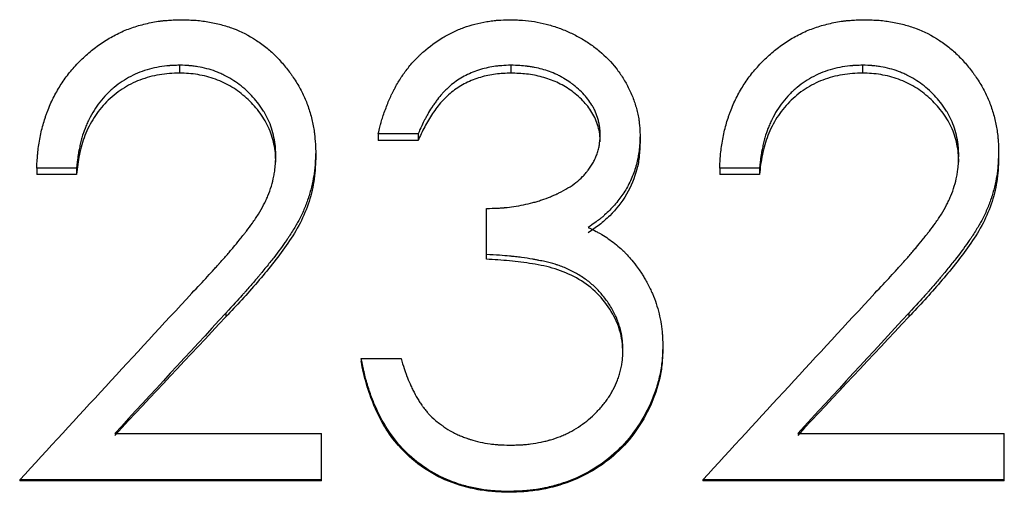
# Model space of a CAD drawing. Header units: millimetres. Extents: x -125 to 135, y -53 to 80.
# Tile 6 of 13: x -10.45 to 0.64, y 0.54 to 5.86. Entities that reach past the tile are written whole.
import ezdxf

# ---------------------------------------------------------------- set-up
doc = ezdxf.new("R2010")
doc.units = ezdxf.units.MM

msp = doc.modelspace()

# ---------------------------------------------------------------- linework, layer by layer
at = {"color": 7, "linetype": 'Continuous', "lineweight": 25}
for p, q in [((-8.649, 5.343), (-8.649, 5.254)), ((-4.916, 5.343), (-4.916, 5.254)), ((-0.957, 5.343), (-0.957, 5.254)), ((-5.962, 4.571), (-6.41, 4.571)), ((-6.41, 4.571), (-6.41, 4.495)), ((-5.962, 4.571), (-5.962, 4.495)), ((-3.462, 4.554), (-3.462, 4.478)), ((-5.962, 4.495), (-6.41, 4.495)), ((-7.115, 4.366), (-7.115, 4.293)), ((0.577, 4.366), (0.577, 4.293)), ((-9.808, 4.184), (-10.256, 4.184)), ((-10.256, 4.184), (-10.256, 4.115)), ((-9.808, 4.115), (-10.256, 4.115)), ((-9.808, 4.184), (-9.808, 4.115)), ((-2.115, 4.184), (-2.564, 4.184)), ((-2.564, 4.184), (-2.564, 4.115)), ((-2.115, 4.115), (-2.564, 4.115)), ((-2.115, 4.184), (-2.115, 4.115)), ((-5.192, 3.161), (-5.192, 3.732)), ((-8.127, 2.554), (-8.127, 2.512)), ((-0.435, 2.554), (-0.435, 2.512)), ((-3.205, 2.187), (-3.205, 2.15)), ((-6.603, 2.045), (-6.603, 2.011)), ((-6.603, 2.045), (-6.154, 2.045)), ((-9.378, 1.199), (-7.051, 1.199)), ((-7.051, 0.667), (-7.051, 1.199)), ((-1.686, 1.199), (0.641, 1.199)), ((0.641, 0.667), (0.641, 1.199)), ((-10.449, 0.678), (-10.449, 0.667)), ((-7.051, 0.678), (-10.449, 0.678)), ((-7.051, 0.667), (-10.449, 0.667)), ((0.641, 0.678), (-2.756, 0.678)), ((-2.756, 0.678), (-2.756, 0.667)), ((0.641, 0.667), (-2.756, 0.667)), ((-4.935, 0.548), (-4.935, 0.538))]:
    msp.add_line(p, q, dxfattribs=at)
for points, knots in [([(-10.256, 4.184), (-10.255, 4.221), (-10.253, 4.253), (-10.25, 4.293), (-10.249, 4.306), (-10.248, 4.323), (-10.248, 4.328), (-10.247, 4.336), (-10.247, 4.338), (-10.246, 4.343), (-10.246, 4.344), (-10.241, 4.4), (-10.234, 4.453), (-10.213, 4.566), (-10.2, 4.62), (-10.179, 4.699), (-10.171, 4.724), (-10.159, 4.762), (-10.154, 4.774), (-10.146, 4.799), (-10.142, 4.81), (-10.117, 4.875), (-10.094, 4.926), (-10.046, 5.022), (-10.019, 5.07), (-9.963, 5.158), (-9.933, 5.202), (-9.866, 5.287), (-9.83, 5.328), (-9.751, 5.41), (-9.711, 5.448), (-9.65, 5.5), (-9.63, 5.517), (-9.589, 5.548), (-9.566, 5.565), (-9.498, 5.612), (-9.452, 5.64), (-9.381, 5.679), (-9.358, 5.691), (-9.309, 5.715), (-9.284, 5.726), (-9.212, 5.756), (-9.162, 5.773), (-9.084, 5.796), (-9.058, 5.803), (-9.004, 5.816), (-8.976, 5.822), (-8.922, 5.832), (-8.895, 5.837), (-8.855, 5.842), (-8.841, 5.844), (-8.821, 5.846), (-8.815, 5.846), (-8.805, 5.847), (-8.801, 5.848), (-8.795, 5.848), (-8.79, 5.848), (-8.752, 5.851), (-8.698, 5.854), (-8.626, 5.855)], [0, 0, 0, 0, 0.03125, 0.03125, 0.046875, 0.046875, 0.054688, 0.054688, 0.058594, 0.058594, 0.0625, 0.0625, 0.125, 0.125, 0.1875, 0.1875, 0.21875, 0.21875, 0.234375, 0.234375, 0.25, 0.25, 0.3125, 0.3125, 0.375, 0.375, 0.4375, 0.4375, 0.5, 0.5, 0.5625, 0.5625, 0.59375, 0.59375, 0.625, 0.625, 0.6875, 0.6875, 0.71875, 0.71875, 0.75, 0.75, 0.8125, 0.8125, 0.84375, 0.84375, 0.875, 0.875, 0.90625, 0.90625, 0.921875, 0.921875, 0.929688, 0.929688, 0.933594, 0.933594, 0.9375, 0.9375, 1, 1, 1, 1]), ([(-8.626, 5.855), (-8.593, 5.854), (-8.564, 5.854), (-8.527, 5.852), (-8.516, 5.852), (-8.501, 5.851), (-8.496, 5.851), (-8.489, 5.85), (-8.487, 5.85), (-8.482, 5.85), (-8.481, 5.85), (-8.454, 5.848), (-8.43, 5.846), (-8.381, 5.84), (-8.357, 5.836), (-8.279, 5.823), (-8.229, 5.813), (-8.134, 5.788), (-8.089, 5.774), (-7.957, 5.724), (-7.87, 5.679), (-7.739, 5.594), (-7.699, 5.564), (-7.645, 5.521), (-7.627, 5.505), (-7.591, 5.472), (-7.572, 5.454), (-7.518, 5.398), (-7.485, 5.361), (-7.438, 5.304), (-7.423, 5.284), (-7.401, 5.255), (-7.394, 5.246), (-7.384, 5.231), (-7.381, 5.226), (-7.374, 5.216), (-7.371, 5.212), (-7.338, 5.163), (-7.312, 5.12), (-7.265, 5.033), (-7.244, 4.989), (-7.208, 4.904), (-7.192, 4.856), (-7.17, 4.781), (-7.163, 4.757), (-7.152, 4.709), (-7.147, 4.686), (-7.138, 4.638), (-7.134, 4.614), (-7.129, 4.577), (-7.127, 4.564), (-7.125, 4.546), (-7.125, 4.54), (-7.124, 4.53), (-7.123, 4.527), (-7.123, 4.521), (-7.123, 4.517), (-7.12, 4.482), (-7.117, 4.432), (-7.115, 4.366)], [0, 0, 0, 0, 0.03125, 0.03125, 0.046875, 0.046875, 0.054688, 0.054688, 0.058594, 0.058594, 0.0625, 0.0625, 0.09375, 0.09375, 0.125, 0.125, 0.1875, 0.1875, 0.25, 0.25, 0.375, 0.375, 0.4375, 0.4375, 0.46875, 0.46875, 0.5, 0.5, 0.5625, 0.5625, 0.59375, 0.59375, 0.609375, 0.609375, 0.617188, 0.617188, 0.625, 0.625, 0.6875, 0.6875, 0.75, 0.75, 0.8125, 0.8125, 0.84375, 0.84375, 0.875, 0.875, 0.90625, 0.90625, 0.921875, 0.921875, 0.929688, 0.929688, 0.933594, 0.933594, 0.9375, 0.9375, 1, 1, 1, 1]), ([(-6.41, 4.571), (-6.403, 4.6), (-6.397, 4.626), (-6.389, 4.658), (-6.386, 4.668), (-6.383, 4.682), (-6.381, 4.686), (-6.38, 4.692), (-6.379, 4.694), (-6.378, 4.698), (-6.378, 4.699), (-6.372, 4.721), (-6.365, 4.742), (-6.352, 4.784), (-6.344, 4.806), (-6.319, 4.876), (-6.301, 4.92), (-6.275, 4.981), (-6.266, 5.001), (-6.252, 5.029), (-6.247, 5.038), (-6.24, 5.052), (-6.238, 5.057), (-6.235, 5.063), (-6.233, 5.066), (-6.231, 5.07), (-6.23, 5.072), (-6.206, 5.117), (-6.183, 5.157), (-6.148, 5.212), (-6.136, 5.229), (-6.113, 5.263), (-6.099, 5.281), (-6.058, 5.334), (-6.027, 5.37), (-5.981, 5.419), (-5.966, 5.435), (-5.942, 5.458), (-5.934, 5.465), (-5.918, 5.48), (-5.911, 5.487), (-5.833, 5.555), (-5.76, 5.608), (-5.646, 5.677), (-5.607, 5.697), (-5.548, 5.726), (-5.528, 5.735), (-5.487, 5.752), (-5.466, 5.76), (-5.367, 5.796), (-5.281, 5.818), (-5.165, 5.838), (-5.142, 5.841), (-5.109, 5.845), (-5.098, 5.846), (-5.082, 5.848), (-5.076, 5.849), (-5.069, 5.849), (-5.066, 5.849), (-5.061, 5.85), (-5.057, 5.85), (-5.026, 5.853), (-4.981, 5.854), (-4.922, 5.855)], [0, 0, 0, 0, 0.03125, 0.03125, 0.046875, 0.046875, 0.054688, 0.054688, 0.058594, 0.058594, 0.0625, 0.0625, 0.09375, 0.09375, 0.125, 0.125, 0.1875, 0.1875, 0.21875, 0.21875, 0.234375, 0.234375, 0.242188, 0.242188, 0.246094, 0.246094, 0.25, 0.25, 0.3125, 0.3125, 0.34375, 0.34375, 0.375, 0.375, 0.4375, 0.4375, 0.46875, 0.46875, 0.484375, 0.484375, 0.5, 0.5, 0.625, 0.625, 0.6875, 0.6875, 0.71875, 0.71875, 0.75, 0.75, 0.875, 0.875, 0.90625, 0.90625, 0.921875, 0.921875, 0.929688, 0.929688, 0.933594, 0.933594, 0.9375, 0.9375, 1, 1, 1, 1]), ([(-4.922, 5.855), (-4.892, 5.854), (-4.865, 5.853), (-4.832, 5.852), (-4.821, 5.851), (-4.807, 5.851), (-4.803, 5.85), (-4.796, 5.85), (-4.794, 5.85), (-4.79, 5.85), (-4.789, 5.85), (-4.74, 5.846), (-4.696, 5.841), (-4.608, 5.827), (-4.564, 5.817), (-4.499, 5.8), (-4.477, 5.794), (-4.433, 5.781), (-4.411, 5.774), (-4.347, 5.751), (-4.305, 5.735), (-4.223, 5.698), (-4.183, 5.678), (-4.102, 5.633), (-4.063, 5.609), (-4.007, 5.571), (-3.989, 5.558), (-3.953, 5.531), (-3.937, 5.518), (-3.849, 5.444), (-3.786, 5.379), (-3.703, 5.273), (-3.677, 5.236), (-3.641, 5.179), (-3.63, 5.159), (-3.608, 5.12), (-3.597, 5.1), (-3.566, 5.036), (-3.548, 4.994), (-3.525, 4.93), (-3.517, 4.909), (-3.508, 4.877), (-3.505, 4.867), (-3.499, 4.845), (-3.496, 4.835), (-3.488, 4.802), (-3.483, 4.78), (-3.477, 4.746), (-3.476, 4.735), (-3.473, 4.718), (-3.473, 4.713), (-3.472, 4.704), (-3.471, 4.701), (-3.471, 4.696), (-3.47, 4.692), (-3.467, 4.66), (-3.464, 4.615), (-3.462, 4.554)], [0, 0, 0, 0, 0.03125, 0.03125, 0.046875, 0.046875, 0.054688, 0.054688, 0.058594, 0.058594, 0.0625, 0.0625, 0.125, 0.125, 0.1875, 0.1875, 0.21875, 0.21875, 0.25, 0.25, 0.3125, 0.3125, 0.375, 0.375, 0.4375, 0.4375, 0.46875, 0.46875, 0.5, 0.5, 0.625, 0.625, 0.6875, 0.6875, 0.71875, 0.71875, 0.75, 0.75, 0.8125, 0.8125, 0.84375, 0.84375, 0.859375, 0.859375, 0.875, 0.875, 0.90625, 0.90625, 0.921875, 0.921875, 0.929688, 0.929688, 0.933594, 0.933594, 0.9375, 0.9375, 1, 1, 1, 1]), ([(-2.564, 4.184), (-2.562, 4.221), (-2.561, 4.253), (-2.558, 4.293), (-2.557, 4.306), (-2.556, 4.323), (-2.555, 4.328), (-2.555, 4.336), (-2.555, 4.338), (-2.554, 4.343), (-2.554, 4.344), (-2.549, 4.4), (-2.541, 4.453), (-2.521, 4.566), (-2.508, 4.62), (-2.486, 4.699), (-2.479, 4.724), (-2.466, 4.762), (-2.462, 4.774), (-2.453, 4.799), (-2.449, 4.81), (-2.424, 4.875), (-2.402, 4.926), (-2.354, 5.022), (-2.327, 5.07), (-2.271, 5.158), (-2.24, 5.202), (-2.173, 5.287), (-2.137, 5.328), (-2.059, 5.41), (-2.019, 5.448), (-1.958, 5.5), (-1.937, 5.517), (-1.896, 5.548), (-1.874, 5.565), (-1.806, 5.612), (-1.76, 5.64), (-1.689, 5.679), (-1.665, 5.691), (-1.617, 5.715), (-1.592, 5.726), (-1.519, 5.756), (-1.469, 5.773), (-1.392, 5.796), (-1.365, 5.803), (-1.312, 5.816), (-1.284, 5.822), (-1.229, 5.832), (-1.202, 5.837), (-1.162, 5.842), (-1.149, 5.844), (-1.129, 5.846), (-1.122, 5.846), (-1.112, 5.847), (-1.109, 5.848), (-1.102, 5.848), (-1.098, 5.848), (-1.06, 5.851), (-1.006, 5.854), (-0.933, 5.855)], [0, 0, 0, 0, 0.03125, 0.03125, 0.046875, 0.046875, 0.054688, 0.054688, 0.058594, 0.058594, 0.0625, 0.0625, 0.125, 0.125, 0.1875, 0.1875, 0.21875, 0.21875, 0.234375, 0.234375, 0.25, 0.25, 0.3125, 0.3125, 0.375, 0.375, 0.4375, 0.4375, 0.5, 0.5, 0.5625, 0.5625, 0.59375, 0.59375, 0.625, 0.625, 0.6875, 0.6875, 0.71875, 0.71875, 0.75, 0.75, 0.8125, 0.8125, 0.84375, 0.84375, 0.875, 0.875, 0.90625, 0.90625, 0.921875, 0.921875, 0.929688, 0.929688, 0.933594, 0.933594, 0.9375, 0.9375, 1, 1, 1, 1]), ([(-0.933, 5.855), (-0.901, 5.854), (-0.872, 5.854), (-0.835, 5.852), (-0.824, 5.852), (-0.808, 5.851), (-0.803, 5.851), (-0.796, 5.85), (-0.794, 5.85), (-0.79, 5.85), (-0.789, 5.85), (-0.762, 5.848), (-0.738, 5.846), (-0.689, 5.84), (-0.665, 5.836), (-0.587, 5.823), (-0.537, 5.813), (-0.442, 5.788), (-0.397, 5.774), (-0.265, 5.724), (-0.177, 5.679), (-0.047, 5.594), (-0.006, 5.564), (0.047, 5.521), (0.065, 5.505), (0.101, 5.472), (0.12, 5.454), (0.174, 5.398), (0.208, 5.361), (0.254, 5.304), (0.269, 5.284), (0.291, 5.255), (0.298, 5.246), (0.308, 5.231), (0.312, 5.226), (0.319, 5.216), (0.322, 5.212), (0.354, 5.163), (0.381, 5.12), (0.428, 5.033), (0.449, 4.989), (0.484, 4.904), (0.501, 4.856), (0.522, 4.781), (0.529, 4.757), (0.541, 4.709), (0.546, 4.686), (0.555, 4.638), (0.559, 4.614), (0.564, 4.577), (0.565, 4.564), (0.567, 4.546), (0.568, 4.54), (0.569, 4.53), (0.569, 4.527), (0.569, 4.521), (0.57, 4.517), (0.573, 4.482), (0.575, 4.432), (0.577, 4.366)], [0, 0, 0, 0, 0.03125, 0.03125, 0.046875, 0.046875, 0.054688, 0.054688, 0.058594, 0.058594, 0.0625, 0.0625, 0.09375, 0.09375, 0.125, 0.125, 0.1875, 0.1875, 0.25, 0.25, 0.375, 0.375, 0.4375, 0.4375, 0.46875, 0.46875, 0.5, 0.5, 0.5625, 0.5625, 0.59375, 0.59375, 0.609375, 0.609375, 0.617188, 0.617188, 0.625, 0.625, 0.6875, 0.6875, 0.75, 0.75, 0.8125, 0.8125, 0.84375, 0.84375, 0.875, 0.875, 0.90625, 0.90625, 0.921875, 0.921875, 0.929688, 0.929688, 0.933594, 0.933594, 0.9375, 0.9375, 1, 1, 1, 1]), ([(-8.649, 5.343), (-8.674, 5.342), (-8.696, 5.342), (-8.725, 5.34), (-8.733, 5.34), (-8.745, 5.339), (-8.749, 5.339), (-8.754, 5.339), (-8.756, 5.339), (-8.759, 5.338), (-8.76, 5.338), (-8.801, 5.335), (-8.838, 5.331), (-8.951, 5.311), (-9.025, 5.291), (-9.165, 5.237), (-9.231, 5.203), (-9.325, 5.141), (-9.356, 5.118), (-9.4, 5.081), (-9.415, 5.068), (-9.436, 5.049), (-9.443, 5.042), (-9.457, 5.028), (-9.465, 5.021), (-9.523, 4.961), (-9.571, 4.901), (-9.632, 4.802), (-9.651, 4.769), (-9.676, 4.718), (-9.684, 4.7), (-9.695, 4.675), (-9.699, 4.666), (-9.706, 4.648), (-9.71, 4.639), (-9.725, 4.599), (-9.737, 4.564), (-9.753, 4.509), (-9.758, 4.49), (-9.765, 4.461), (-9.767, 4.451), (-9.772, 4.432), (-9.774, 4.421), (-9.78, 4.392), (-9.784, 4.373), (-9.789, 4.345), (-9.79, 4.335), (-9.792, 4.321), (-9.793, 4.317), (-9.794, 4.31), (-9.794, 4.308), (-9.795, 4.303), (-9.795, 4.3), (-9.799, 4.273), (-9.803, 4.235), (-9.808, 4.184)], [0, 0, 0, 0, 0.03125, 0.03125, 0.046875, 0.046875, 0.054688, 0.054688, 0.058594, 0.058594, 0.0625, 0.0625, 0.125, 0.125, 0.25, 0.25, 0.375, 0.375, 0.4375, 0.4375, 0.46875, 0.46875, 0.484375, 0.484375, 0.5, 0.5, 0.625, 0.625, 0.6875, 0.6875, 0.71875, 0.71875, 0.734375, 0.734375, 0.75, 0.75, 0.8125, 0.8125, 0.84375, 0.84375, 0.859375, 0.859375, 0.875, 0.875, 0.90625, 0.90625, 0.921875, 0.921875, 0.929688, 0.929688, 0.933594, 0.933594, 0.9375, 0.9375, 1, 1, 1, 1]), ([(-7.564, 4.326), (-7.565, 4.349), (-7.565, 4.369), (-7.567, 4.395), (-7.567, 4.403), (-7.568, 4.414), (-7.568, 4.417), (-7.569, 4.422), (-7.569, 4.423), (-7.569, 4.426), (-7.569, 4.427), (-7.572, 4.461), (-7.578, 4.496), (-7.593, 4.567), (-7.602, 4.602), (-7.623, 4.667), (-7.635, 4.699), (-7.663, 4.758), (-7.678, 4.787), (-7.705, 4.832), (-7.715, 4.846), (-7.73, 4.868), (-7.735, 4.876), (-7.745, 4.891), (-7.751, 4.898), (-7.776, 4.933), (-7.798, 4.959), (-7.844, 5.01), (-7.868, 5.034), (-7.921, 5.082), (-7.948, 5.105), (-8.003, 5.147), (-8.03, 5.165), (-8.088, 5.201), (-8.118, 5.218), (-8.164, 5.24), (-8.179, 5.248), (-8.211, 5.261), (-8.228, 5.268), (-8.307, 5.297), (-8.374, 5.315), (-8.461, 5.329), (-8.478, 5.332), (-8.503, 5.335), (-8.512, 5.336), (-8.525, 5.337), (-8.529, 5.337), (-8.535, 5.338), (-8.537, 5.338), (-8.542, 5.338), (-8.544, 5.339), (-8.569, 5.34), (-8.603, 5.342), (-8.649, 5.343)], [0, 0, 0, 0, 0.03125, 0.03125, 0.046875, 0.046875, 0.054688, 0.054688, 0.058594, 0.058594, 0.0625, 0.0625, 0.125, 0.125, 0.1875, 0.1875, 0.25, 0.25, 0.3125, 0.3125, 0.34375, 0.34375, 0.359375, 0.359375, 0.375, 0.375, 0.4375, 0.4375, 0.5, 0.5, 0.5625, 0.5625, 0.625, 0.625, 0.6875, 0.6875, 0.71875, 0.71875, 0.75, 0.75, 0.875, 0.875, 0.90625, 0.90625, 0.921875, 0.921875, 0.929688, 0.929688, 0.933594, 0.933594, 0.9375, 0.9375, 1, 1, 1, 1]), ([(-4.916, 5.343), (-4.954, 5.342), (-4.988, 5.34), (-5.032, 5.337), (-5.045, 5.336), (-5.063, 5.334), (-5.069, 5.334), (-5.077, 5.333), (-5.079, 5.333), (-5.084, 5.332), (-5.086, 5.332), (-5.145, 5.324), (-5.201, 5.312), (-5.317, 5.277), (-5.372, 5.255), (-5.475, 5.203), (-5.524, 5.172), (-5.589, 5.121), (-5.611, 5.102), (-5.642, 5.072), (-5.653, 5.062), (-5.668, 5.046), (-5.673, 5.041), (-5.681, 5.032), (-5.684, 5.03), (-5.689, 5.024), (-5.692, 5.02), (-5.709, 5.001), (-5.726, 4.981), (-5.752, 4.946), (-5.761, 4.934), (-5.775, 4.914), (-5.78, 4.908), (-5.787, 4.897), (-5.789, 4.894), (-5.793, 4.889), (-5.794, 4.887), (-5.797, 4.883), (-5.798, 4.881), (-5.813, 4.859), (-5.828, 4.836), (-5.85, 4.799), (-5.857, 4.785), (-5.868, 4.765), (-5.872, 4.758), (-5.878, 4.747), (-5.88, 4.744), (-5.883, 4.738), (-5.883, 4.737), (-5.885, 4.733), (-5.887, 4.731), (-5.907, 4.691), (-5.932, 4.638), (-5.962, 4.571)], [0, 0, 0, 0, 0.0625, 0.0625, 0.09375, 0.09375, 0.109375, 0.109375, 0.117188, 0.117188, 0.125, 0.125, 0.25, 0.25, 0.375, 0.375, 0.5, 0.5, 0.5625, 0.5625, 0.59375, 0.59375, 0.609375, 0.609375, 0.617188, 0.617188, 0.625, 0.625, 0.6875, 0.6875, 0.71875, 0.71875, 0.734375, 0.734375, 0.742188, 0.742188, 0.746094, 0.746094, 0.75, 0.75, 0.8125, 0.8125, 0.84375, 0.84375, 0.859375, 0.859375, 0.867188, 0.867188, 0.871094, 0.871094, 0.875, 0.875, 1, 1, 1, 1]), ([(-3.91, 4.556), (-3.911, 4.576), (-3.911, 4.593), (-3.913, 4.615), (-3.913, 4.622), (-3.914, 4.631), (-3.914, 4.634), (-3.915, 4.64), (-3.915, 4.642), (-3.917, 4.659), (-3.92, 4.672), (-3.926, 4.701), (-3.93, 4.717), (-3.942, 4.761), (-3.952, 4.79), (-3.969, 4.83), (-3.976, 4.844), (-3.989, 4.87), (-3.996, 4.883), (-4.032, 4.941), (-4.066, 4.985), (-4.127, 5.049), (-4.149, 5.069), (-4.184, 5.1), (-4.196, 5.11), (-4.215, 5.125), (-4.221, 5.13), (-4.231, 5.137), (-4.234, 5.139), (-4.24, 5.144), (-4.244, 5.147), (-4.27, 5.165), (-4.294, 5.181), (-4.332, 5.203), (-4.345, 5.211), (-4.372, 5.225), (-4.386, 5.232), (-4.427, 5.251), (-4.454, 5.262), (-4.509, 5.282), (-4.538, 5.291), (-4.593, 5.306), (-4.621, 5.313), (-4.665, 5.321), (-4.679, 5.324), (-4.702, 5.327), (-4.709, 5.328), (-4.72, 5.33), (-4.724, 5.33), (-4.732, 5.331), (-4.737, 5.332), (-4.783, 5.338), (-4.842, 5.341), (-4.916, 5.343)], [0, 0, 0, 0, 0.03125, 0.03125, 0.046875, 0.046875, 0.054688, 0.054688, 0.0625, 0.0625, 0.09375, 0.09375, 0.125, 0.125, 0.1875, 0.1875, 0.21875, 0.21875, 0.25, 0.25, 0.375, 0.375, 0.4375, 0.4375, 0.46875, 0.46875, 0.484375, 0.484375, 0.492188, 0.492188, 0.5, 0.5, 0.5625, 0.5625, 0.59375, 0.59375, 0.625, 0.625, 0.6875, 0.6875, 0.75, 0.75, 0.8125, 0.8125, 0.84375, 0.84375, 0.859375, 0.859375, 0.867188, 0.867188, 0.875, 0.875, 1, 1, 1, 1]), ([(-0.957, 5.343), (-0.982, 5.342), (-1.004, 5.342), (-1.032, 5.34), (-1.041, 5.34), (-1.053, 5.339), (-1.057, 5.339), (-1.062, 5.339), (-1.064, 5.339), (-1.067, 5.338), (-1.068, 5.338), (-1.108, 5.335), (-1.146, 5.331), (-1.258, 5.311), (-1.332, 5.291), (-1.472, 5.237), (-1.539, 5.203), (-1.633, 5.141), (-1.663, 5.118), (-1.708, 5.081), (-1.722, 5.068), (-1.744, 5.049), (-1.751, 5.042), (-1.765, 5.028), (-1.772, 5.021), (-1.831, 4.961), (-1.878, 4.901), (-1.94, 4.802), (-1.958, 4.769), (-1.984, 4.718), (-1.992, 4.7), (-2.003, 4.675), (-2.007, 4.666), (-2.014, 4.648), (-2.018, 4.639), (-2.033, 4.599), (-2.045, 4.564), (-2.06, 4.509), (-2.065, 4.49), (-2.072, 4.461), (-2.075, 4.451), (-2.079, 4.432), (-2.082, 4.421), (-2.088, 4.392), (-2.091, 4.373), (-2.096, 4.345), (-2.098, 4.335), (-2.1, 4.321), (-2.101, 4.317), (-2.102, 4.31), (-2.102, 4.308), (-2.103, 4.303), (-2.103, 4.3), (-2.106, 4.273), (-2.111, 4.235), (-2.115, 4.184)], [0, 0, 0, 0, 0.03125, 0.03125, 0.046875, 0.046875, 0.054688, 0.054688, 0.058594, 0.058594, 0.0625, 0.0625, 0.125, 0.125, 0.25, 0.25, 0.375, 0.375, 0.4375, 0.4375, 0.46875, 0.46875, 0.484375, 0.484375, 0.5, 0.5, 0.625, 0.625, 0.6875, 0.6875, 0.71875, 0.71875, 0.734375, 0.734375, 0.75, 0.75, 0.8125, 0.8125, 0.84375, 0.84375, 0.859375, 0.859375, 0.875, 0.875, 0.90625, 0.90625, 0.921875, 0.921875, 0.929688, 0.929688, 0.933594, 0.933594, 0.9375, 0.9375, 1, 1, 1, 1]), ([(0.128, 4.326), (0.128, 4.349), (0.127, 4.369), (0.126, 4.395), (0.125, 4.403), (0.124, 4.414), (0.124, 4.417), (0.124, 4.422), (0.124, 4.423), (0.123, 4.426), (0.123, 4.427), (0.12, 4.461), (0.115, 4.496), (0.1, 4.567), (0.091, 4.602), (0.069, 4.667), (0.057, 4.699), (0.03, 4.758), (0.014, 4.787), (-0.013, 4.832), (-0.022, 4.846), (-0.037, 4.868), (-0.042, 4.876), (-0.053, 4.891), (-0.059, 4.898), (-0.084, 4.933), (-0.106, 4.959), (-0.152, 5.01), (-0.176, 5.034), (-0.229, 5.082), (-0.256, 5.105), (-0.311, 5.147), (-0.338, 5.165), (-0.395, 5.201), (-0.425, 5.218), (-0.471, 5.24), (-0.487, 5.248), (-0.519, 5.261), (-0.536, 5.268), (-0.614, 5.297), (-0.682, 5.315), (-0.768, 5.329), (-0.786, 5.332), (-0.811, 5.335), (-0.82, 5.336), (-0.832, 5.337), (-0.837, 5.337), (-0.843, 5.338), (-0.845, 5.338), (-0.849, 5.338), (-0.852, 5.339), (-0.876, 5.34), (-0.911, 5.342), (-0.957, 5.343)], [0, 0, 0, 0, 0.03125, 0.03125, 0.046875, 0.046875, 0.054688, 0.054688, 0.058594, 0.058594, 0.0625, 0.0625, 0.125, 0.125, 0.1875, 0.1875, 0.25, 0.25, 0.3125, 0.3125, 0.34375, 0.34375, 0.359375, 0.359375, 0.375, 0.375, 0.4375, 0.4375, 0.5, 0.5, 0.5625, 0.5625, 0.625, 0.625, 0.6875, 0.6875, 0.71875, 0.71875, 0.75, 0.75, 0.875, 0.875, 0.90625, 0.90625, 0.921875, 0.921875, 0.929688, 0.929688, 0.933594, 0.933594, 0.9375, 0.9375, 1, 1, 1, 1]), ([(-8.649, 5.254), (-8.687, 5.253), (-8.763, 5.251), (-8.913, 5.233), (-9.096, 5.184), (-9.3, 5.081), (-9.476, 4.937), (-9.618, 4.758), (-9.72, 4.556), (-9.771, 4.375), (-9.797, 4.227), (-9.804, 4.152), (-9.808, 4.115)], [0, 0, 0, 0, 0.0625757, 0.1251325, 0.2501003, 0.373285, 0.4999485, 0.6248471, 0.7498236, 0.8748562, 0.937422, 1, 1, 1, 1]), ([(-7.564, 4.254), (-7.565, 4.288), (-7.567, 4.356), (-7.589, 4.49), (-7.641, 4.653), (-7.751, 4.827), (-7.891, 4.978), (-8.055, 5.103), (-8.242, 5.192), (-8.409, 5.235), (-8.546, 5.251), (-8.614, 5.253), (-8.649, 5.254)], [0, 0, 0, 0, 0.062571, 0.125122, 0.250013, 0.374954, 0.499929, 0.624927, 0.749888, 0.87486, 0.937422, 1, 1, 1, 1]), ([(-4.916, 5.254), (-4.974, 5.252), (-5.09, 5.248), (-5.262, 5.211), (-5.424, 5.148), (-5.572, 5.056), (-5.698, 4.938), (-5.802, 4.8), (-5.89, 4.652), (-5.938, 4.547), (-5.962, 4.495)], [0, 0, 0, 0, 0.125062, 0.25003, 0.377429, 0.49989, 0.624852, 0.749881, 0.874918, 1, 1, 1, 1]), ([(-3.91, 4.48), (-3.911, 4.51), (-3.913, 4.568), (-3.938, 4.682), (-3.995, 4.815), (-4.107, 4.952), (-4.241, 5.066), (-4.397, 5.156), (-4.564, 5.215), (-4.739, 5.248), (-4.857, 5.252), (-4.916, 5.254)], [0, 0, 0, 0, 0.062557, 0.125095, 0.249866, 0.368691, 0.499797, 0.624785, 0.749804, 0.874883, 1, 1, 1, 1]), ([(-0.957, 5.254), (-0.994, 5.253), (-1.07, 5.251), (-1.221, 5.233), (-1.404, 5.184), (-1.608, 5.081), (-1.784, 4.937), (-1.926, 4.758), (-2.028, 4.556), (-2.078, 4.375), (-2.105, 4.227), (-2.112, 4.152), (-2.115, 4.115)], [0, 0, 0, 0, 0.0625757, 0.1251325, 0.2501003, 0.373285, 0.4999485, 0.6248471, 0.7498236, 0.8748562, 0.937422, 1, 1, 1, 1]), ([(0.128, 4.254), (0.127, 4.288), (0.125, 4.356), (0.103, 4.49), (0.051, 4.653), (-0.059, 4.827), (-0.198, 4.978), (-0.363, 5.103), (-0.549, 5.192), (-0.717, 5.235), (-0.853, 5.251), (-0.922, 5.253), (-0.957, 5.254)], [0, 0, 0, 0, 0.062571, 0.125122, 0.250013, 0.374954, 0.499929, 0.624927, 0.749888, 0.87486, 0.937422, 1, 1, 1, 1]), ([(-5.192, 3.732), (-5.146, 3.733), (-5.105, 3.734), (-5.053, 3.736), (-5.037, 3.737), (-5.015, 3.739), (-5.008, 3.739), (-4.998, 3.74), (-4.994, 3.74), (-4.988, 3.741), (-4.986, 3.741), (-4.95, 3.745), (-4.917, 3.749), (-4.847, 3.759), (-4.81, 3.766), (-4.737, 3.78), (-4.703, 3.788), (-4.652, 3.802), (-4.636, 3.806), (-4.604, 3.816), (-4.586, 3.822), (-4.535, 3.839), (-4.502, 3.851), (-4.454, 3.871), (-4.438, 3.878), (-4.414, 3.888), (-4.406, 3.892), (-4.395, 3.897), (-4.391, 3.899), (-4.383, 3.903), (-4.38, 3.904), (-4.303, 3.942), (-4.239, 3.98), (-4.157, 4.045), (-4.131, 4.067), (-4.097, 4.102), (-4.085, 4.114), (-4.07, 4.132), (-4.064, 4.138), (-4.057, 4.147), (-4.055, 4.15), (-4.05, 4.157), (-4.048, 4.159), (-4.023, 4.192), (-4.004, 4.222), (-3.979, 4.268), (-3.971, 4.284), (-3.957, 4.316), (-3.951, 4.331), (-3.939, 4.365), (-3.934, 4.383), (-3.927, 4.408), (-3.925, 4.417), (-3.923, 4.43), (-3.922, 4.434), (-3.921, 4.44), (-3.92, 4.442), (-3.92, 4.447), (-3.919, 4.449), (-3.916, 4.474), (-3.913, 4.509), (-3.91, 4.556)], [0, 0, 0, 0, 0.0625, 0.0625, 0.09375, 0.09375, 0.109375, 0.109375, 0.117188, 0.117188, 0.125, 0.125, 0.1875, 0.1875, 0.25, 0.25, 0.3125, 0.3125, 0.34375, 0.34375, 0.375, 0.375, 0.4375, 0.4375, 0.46875, 0.46875, 0.484375, 0.484375, 0.492188, 0.492188, 0.5, 0.5, 0.625, 0.625, 0.6875, 0.6875, 0.71875, 0.71875, 0.734375, 0.734375, 0.742188, 0.742188, 0.75, 0.75, 0.8125, 0.8125, 0.84375, 0.84375, 0.875, 0.875, 0.90625, 0.90625, 0.921875, 0.921875, 0.929688, 0.929688, 0.933594, 0.933594, 0.9375, 0.9375, 1, 1, 1, 1]), ([(-3.462, 4.554), (-3.463, 4.52), (-3.464, 4.489), (-3.466, 4.451), (-3.467, 4.439), (-3.468, 4.423), (-3.468, 4.417), (-3.469, 4.41), (-3.469, 4.408), (-3.47, 4.403), (-3.47, 4.402), (-3.475, 4.348), (-3.485, 4.297), (-3.51, 4.195), (-3.526, 4.145), (-3.556, 4.073), (-3.566, 4.049), (-3.589, 4.003), (-3.601, 3.98), (-3.639, 3.914), (-3.668, 3.872), (-3.715, 3.811), (-3.732, 3.79), (-3.766, 3.751), (-3.785, 3.731), (-3.822, 3.694), (-3.841, 3.676), (-3.87, 3.65), (-3.88, 3.641), (-3.895, 3.629), (-3.9, 3.625), (-3.907, 3.619), (-3.91, 3.617), (-3.915, 3.613), (-3.918, 3.61), (-3.947, 3.588), (-3.989, 3.557), (-4.045, 3.518)], [0, 0, 0, 0, 0.0625, 0.0625, 0.09375, 0.09375, 0.109375, 0.109375, 0.117188, 0.117188, 0.125, 0.125, 0.25, 0.25, 0.375, 0.375, 0.4375, 0.4375, 0.5, 0.5, 0.625, 0.625, 0.6875, 0.6875, 0.75, 0.75, 0.8125, 0.8125, 0.84375, 0.84375, 0.859375, 0.859375, 0.867188, 0.867188, 0.875, 0.875, 1, 1, 1, 1]), ([(-3.462, 4.478), (-3.463, 4.427), (-3.466, 4.325), (-3.503, 4.124), (-3.601, 3.884), (-3.763, 3.682), (-3.918, 3.546), (-4.003, 3.488), (-4.045, 3.459)], [0, 0, 0, 0, 0.1251878, 0.2502973, 0.4999215, 0.7496637, 0.8748016, 1, 1, 1, 1]), ([(-8.51, 2.778), (-8.445, 2.847), (-8.386, 2.91), (-8.307, 2.995), (-8.282, 3.022), (-8.247, 3.06), (-8.236, 3.073), (-8.22, 3.091), (-8.215, 3.097), (-8.207, 3.106), (-8.204, 3.108), (-8.2, 3.113), (-8.199, 3.114), (-8.196, 3.117), (-8.196, 3.118), (-8.163, 3.154), (-8.135, 3.186), (-8.097, 3.23), (-8.085, 3.244), (-8.062, 3.27), (-8.052, 3.282), (-8.02, 3.321), (-7.997, 3.349), (-7.961, 3.394), (-7.948, 3.409), (-7.929, 3.434), (-7.922, 3.442), (-7.912, 3.455), (-7.909, 3.459), (-7.902, 3.467), (-7.898, 3.472), (-7.872, 3.506), (-7.849, 3.536), (-7.816, 3.584), (-7.804, 3.6), (-7.782, 3.634), (-7.771, 3.651), (-7.739, 3.703), (-7.719, 3.737), (-7.692, 3.788), (-7.684, 3.805), (-7.672, 3.83), (-7.669, 3.839), (-7.661, 3.855), (-7.658, 3.863), (-7.623, 3.947), (-7.601, 4.02), (-7.583, 4.113), (-7.579, 4.132), (-7.575, 4.161), (-7.574, 4.17), (-7.573, 4.185), (-7.572, 4.19), (-7.571, 4.197), (-7.571, 4.2), (-7.571, 4.205), (-7.57, 4.208), (-7.568, 4.235), (-7.566, 4.274), (-7.564, 4.326)], [0, 0, 0, 0, 0.125, 0.125, 0.1875, 0.1875, 0.21875, 0.21875, 0.234375, 0.234375, 0.242188, 0.242188, 0.246094, 0.246094, 0.25, 0.25, 0.3125, 0.3125, 0.34375, 0.34375, 0.375, 0.375, 0.4375, 0.4375, 0.46875, 0.46875, 0.484375, 0.484375, 0.492188, 0.492188, 0.5, 0.5, 0.5625, 0.5625, 0.59375, 0.59375, 0.625, 0.625, 0.6875, 0.6875, 0.71875, 0.71875, 0.734375, 0.734375, 0.75, 0.75, 0.875, 0.875, 0.90625, 0.90625, 0.921875, 0.921875, 0.929688, 0.929688, 0.933594, 0.933594, 0.9375, 0.9375, 1, 1, 1, 1]), ([(-7.115, 4.366), (-7.116, 4.336), (-7.117, 4.311), (-7.119, 4.277), (-7.119, 4.267), (-7.12, 4.253), (-7.12, 4.249), (-7.121, 4.243), (-7.121, 4.241), (-7.121, 4.237), (-7.121, 4.236), (-7.123, 4.21), (-7.125, 4.187), (-7.13, 4.143), (-7.133, 4.122), (-7.143, 4.058), (-7.152, 4.016), (-7.168, 3.951), (-7.174, 3.929), (-7.186, 3.886), (-7.193, 3.863), (-7.214, 3.801), (-7.23, 3.76), (-7.256, 3.698), (-7.266, 3.678), (-7.28, 3.648), (-7.285, 3.638), (-7.293, 3.623), (-7.295, 3.618), (-7.301, 3.608), (-7.304, 3.602), (-7.324, 3.565), (-7.344, 3.529), (-7.379, 3.472), (-7.392, 3.453), (-7.411, 3.423), (-7.418, 3.413), (-7.428, 3.398), (-7.432, 3.392), (-7.437, 3.385), (-7.439, 3.382), (-7.442, 3.377), (-7.444, 3.373), (-7.486, 3.313), (-7.533, 3.248), (-7.615, 3.143), (-7.644, 3.107), (-7.69, 3.05), (-7.706, 3.031), (-7.73, 3.001), (-7.739, 2.991), (-7.751, 2.976), (-7.755, 2.971), (-7.762, 2.964), (-7.764, 2.961), (-7.768, 2.956), (-7.77, 2.953), (-7.799, 2.919), (-7.827, 2.887), (-7.871, 2.837), (-7.886, 2.82), (-7.909, 2.794), (-7.916, 2.785), (-7.928, 2.772), (-7.932, 2.768), (-7.938, 2.762), (-7.939, 2.759), (-7.943, 2.755), (-7.946, 2.752), (-7.987, 2.707), (-8.047, 2.642), (-8.127, 2.554)], [0, 0, 0, 0, 0.03125, 0.03125, 0.046875, 0.046875, 0.054688, 0.054688, 0.058594, 0.058594, 0.0625, 0.0625, 0.09375, 0.09375, 0.125, 0.125, 0.1875, 0.1875, 0.21875, 0.21875, 0.25, 0.25, 0.3125, 0.3125, 0.34375, 0.34375, 0.359375, 0.359375, 0.367188, 0.367188, 0.375, 0.375, 0.4375, 0.4375, 0.46875, 0.46875, 0.484375, 0.484375, 0.492188, 0.492188, 0.496094, 0.496094, 0.5, 0.5, 0.625, 0.625, 0.6875, 0.6875, 0.71875, 0.71875, 0.734375, 0.734375, 0.742188, 0.742188, 0.746094, 0.746094, 0.75, 0.75, 0.8125, 0.8125, 0.84375, 0.84375, 0.859375, 0.859375, 0.867188, 0.867188, 0.871094, 0.871094, 0.875, 0.875, 1, 1, 1, 1]), ([(-0.817, 2.778), (-0.752, 2.847), (-0.694, 2.91), (-0.615, 2.995), (-0.59, 3.022), (-0.555, 3.06), (-0.544, 3.073), (-0.528, 3.091), (-0.522, 3.097), (-0.514, 3.106), (-0.512, 3.108), (-0.508, 3.113), (-0.507, 3.114), (-0.504, 3.117), (-0.504, 3.118), (-0.471, 3.154), (-0.443, 3.186), (-0.405, 3.23), (-0.393, 3.244), (-0.37, 3.27), (-0.36, 3.282), (-0.328, 3.321), (-0.305, 3.349), (-0.268, 3.394), (-0.256, 3.409), (-0.236, 3.434), (-0.23, 3.442), (-0.22, 3.455), (-0.217, 3.459), (-0.21, 3.467), (-0.206, 3.472), (-0.18, 3.506), (-0.157, 3.536), (-0.123, 3.584), (-0.112, 3.6), (-0.09, 3.634), (-0.078, 3.651), (-0.046, 3.703), (-0.027, 3.737), (0, 3.788), (0.008, 3.805), (0.02, 3.83), (0.024, 3.839), (0.031, 3.855), (0.034, 3.863), (0.069, 3.947), (0.091, 4.02), (0.11, 4.113), (0.113, 4.132), (0.117, 4.161), (0.118, 4.17), (0.12, 4.185), (0.12, 4.19), (0.121, 4.197), (0.121, 4.2), (0.122, 4.205), (0.122, 4.208), (0.124, 4.235), (0.126, 4.274), (0.128, 4.326)], [0, 0, 0, 0, 0.125, 0.125, 0.1875, 0.1875, 0.21875, 0.21875, 0.234375, 0.234375, 0.242188, 0.242188, 0.246094, 0.246094, 0.25, 0.25, 0.3125, 0.3125, 0.34375, 0.34375, 0.375, 0.375, 0.4375, 0.4375, 0.46875, 0.46875, 0.484375, 0.484375, 0.492188, 0.492188, 0.5, 0.5, 0.5625, 0.5625, 0.59375, 0.59375, 0.625, 0.625, 0.6875, 0.6875, 0.71875, 0.71875, 0.734375, 0.734375, 0.75, 0.75, 0.875, 0.875, 0.90625, 0.90625, 0.921875, 0.921875, 0.929688, 0.929688, 0.933594, 0.933594, 0.9375, 0.9375, 1, 1, 1, 1]), ([(0.577, 4.366), (0.576, 4.336), (0.575, 4.311), (0.573, 4.277), (0.573, 4.267), (0.572, 4.253), (0.572, 4.249), (0.571, 4.243), (0.571, 4.241), (0.571, 4.237), (0.571, 4.236), (0.569, 4.21), (0.567, 4.187), (0.562, 4.143), (0.56, 4.122), (0.549, 4.058), (0.541, 4.016), (0.525, 3.951), (0.519, 3.929), (0.506, 3.886), (0.499, 3.863), (0.478, 3.801), (0.462, 3.76), (0.436, 3.698), (0.427, 3.678), (0.412, 3.648), (0.407, 3.638), (0.399, 3.623), (0.397, 3.618), (0.392, 3.608), (0.389, 3.602), (0.368, 3.565), (0.348, 3.529), (0.313, 3.472), (0.301, 3.453), (0.281, 3.423), (0.274, 3.413), (0.264, 3.398), (0.261, 3.392), (0.255, 3.385), (0.254, 3.382), (0.25, 3.377), (0.248, 3.373), (0.206, 3.313), (0.159, 3.248), (0.077, 3.143), (0.048, 3.107), (0.002, 3.05), (-0.014, 3.031), (-0.038, 3.001), (-0.046, 2.991), (-0.059, 2.976), (-0.063, 2.971), (-0.069, 2.964), (-0.071, 2.961), (-0.076, 2.956), (-0.078, 2.953), (-0.107, 2.919), (-0.135, 2.887), (-0.179, 2.837), (-0.193, 2.82), (-0.216, 2.794), (-0.224, 2.785), (-0.235, 2.772), (-0.239, 2.768), (-0.245, 2.762), (-0.247, 2.759), (-0.251, 2.755), (-0.254, 2.752), (-0.294, 2.707), (-0.354, 2.642), (-0.435, 2.554)], [0, 0, 0, 0, 0.03125, 0.03125, 0.046875, 0.046875, 0.054688, 0.054688, 0.058594, 0.058594, 0.0625, 0.0625, 0.09375, 0.09375, 0.125, 0.125, 0.1875, 0.1875, 0.21875, 0.21875, 0.25, 0.25, 0.3125, 0.3125, 0.34375, 0.34375, 0.359375, 0.359375, 0.367188, 0.367188, 0.375, 0.375, 0.4375, 0.4375, 0.46875, 0.46875, 0.484375, 0.484375, 0.492188, 0.492188, 0.496094, 0.496094, 0.5, 0.5, 0.625, 0.625, 0.6875, 0.6875, 0.71875, 0.71875, 0.734375, 0.734375, 0.742188, 0.742188, 0.746094, 0.746094, 0.75, 0.75, 0.8125, 0.8125, 0.84375, 0.84375, 0.859375, 0.859375, 0.867188, 0.867188, 0.871094, 0.871094, 0.875, 0.875, 1, 1, 1, 1]), ([(-7.115, 4.293), (-7.117, 4.25), (-7.12, 4.162), (-7.139, 3.989), (-7.194, 3.776), (-7.3, 3.535), (-7.491, 3.24), (-7.713, 2.967), (-7.946, 2.704), (-8.067, 2.576), (-8.127, 2.512)], [0, 0, 0, 0, 0.062527, 0.125034, 0.249959, 0.374869, 0.499868, 0.749885, 0.87494, 1, 1, 1, 1]), ([(0.577, 4.293), (0.575, 4.25), (0.573, 4.162), (0.553, 3.989), (0.499, 3.776), (0.393, 3.535), (0.201, 3.24), (-0.021, 2.967), (-0.254, 2.704), (-0.375, 2.576), (-0.435, 2.512)], [0, 0, 0, 0, 0.062527, 0.125034, 0.249959, 0.374869, 0.499868, 0.749885, 0.87494, 1, 1, 1, 1]), ([(-4.045, 3.518), (-4.011, 3.501), (-3.98, 3.486), (-3.941, 3.465), (-3.93, 3.459), (-3.914, 3.45), (-3.909, 3.448), (-3.902, 3.444), (-3.899, 3.442), (-3.895, 3.44), (-3.894, 3.439), (-3.843, 3.409), (-3.795, 3.376), (-3.722, 3.319), (-3.699, 3.299), (-3.667, 3.27), (-3.656, 3.26), (-3.641, 3.245), (-3.636, 3.24), (-3.629, 3.233), (-3.627, 3.23), (-3.622, 3.225), (-3.619, 3.222), (-3.59, 3.192), (-3.552, 3.148), (-3.504, 3.087)], [0, 0, 0, 0, 0.125, 0.125, 0.1875, 0.1875, 0.21875, 0.21875, 0.234375, 0.234375, 0.25, 0.25, 0.5, 0.5, 0.625, 0.625, 0.6875, 0.6875, 0.71875, 0.71875, 0.734375, 0.734375, 0.75, 0.75, 1, 1, 1, 1]), ([(-3.654, 2.143), (-3.655, 2.172), (-3.657, 2.198), (-3.659, 2.231), (-3.66, 2.241), (-3.661, 2.255), (-3.662, 2.259), (-3.662, 2.265), (-3.663, 2.267), (-3.663, 2.271), (-3.663, 2.272), (-3.666, 2.296), (-3.67, 2.317), (-3.677, 2.35), (-3.68, 2.36), (-3.685, 2.382), (-3.688, 2.394), (-3.704, 2.445), (-3.719, 2.486), (-3.756, 2.565), (-3.778, 2.605), (-3.826, 2.68), (-3.852, 2.716), (-3.894, 2.767), (-3.908, 2.783), (-3.937, 2.815), (-3.953, 2.831), (-3.998, 2.875), (-4.031, 2.902), (-4.084, 2.941), (-4.102, 2.954), (-4.139, 2.978), (-4.16, 2.99), (-4.217, 3.022), (-4.256, 3.042), (-4.316, 3.068), (-4.336, 3.076), (-4.367, 3.087), (-4.377, 3.09), (-4.393, 3.096), (-4.398, 3.097), (-4.408, 3.101), (-4.414, 3.102), (-4.453, 3.114), (-4.491, 3.124), (-4.555, 3.139), (-4.577, 3.143), (-4.612, 3.15), (-4.624, 3.152), (-4.642, 3.156), (-4.648, 3.157), (-4.658, 3.159), (-4.661, 3.159), (-4.667, 3.16), (-4.671, 3.161), (-4.712, 3.168), (-4.754, 3.174), (-4.818, 3.183), (-4.84, 3.186), (-4.874, 3.189), (-4.886, 3.191), (-4.903, 3.192), (-4.909, 3.193), (-4.917, 3.194), (-4.92, 3.194), (-4.926, 3.195), (-4.93, 3.195), (-4.997, 3.202), (-5.084, 3.208), (-5.192, 3.214)], [0, 0, 0, 0, 0.03125, 0.03125, 0.046875, 0.046875, 0.054688, 0.054688, 0.058594, 0.058594, 0.0625, 0.0625, 0.09375, 0.09375, 0.109375, 0.109375, 0.125, 0.125, 0.1875, 0.1875, 0.25, 0.25, 0.3125, 0.3125, 0.34375, 0.34375, 0.375, 0.375, 0.4375, 0.4375, 0.46875, 0.46875, 0.5, 0.5, 0.5625, 0.5625, 0.59375, 0.59375, 0.609375, 0.609375, 0.617188, 0.617188, 0.625, 0.625, 0.6875, 0.6875, 0.71875, 0.71875, 0.734375, 0.734375, 0.742188, 0.742188, 0.746094, 0.746094, 0.75, 0.75, 0.8125, 0.8125, 0.84375, 0.84375, 0.859375, 0.859375, 0.867188, 0.867188, 0.871094, 0.871094, 0.875, 0.875, 1, 1, 1, 1]), ([(-3.654, 2.107), (-3.656, 2.151), (-3.66, 2.237), (-3.698, 2.407), (-3.794, 2.604), (-3.96, 2.807), (-4.174, 2.959), (-4.416, 3.06), (-4.673, 3.112), (-4.932, 3.145), (-5.105, 3.155), (-5.192, 3.161)], [0, 0, 0, 0, 0.062573, 0.125095, 0.249865, 0.374768, 0.499613, 0.624552, 0.749666, 0.874825, 1, 1, 1, 1]), ([(-3.504, 3.087), (-3.473, 3.044), (-3.449, 3.009), (-3.428, 2.977), (-3.425, 2.971), (-3.416, 2.956), (-3.411, 2.948), (-3.397, 2.924), (-3.387, 2.906), (-3.372, 2.877), (-3.367, 2.867), (-3.356, 2.847), (-3.352, 2.838), (-3.339, 2.81), (-3.33, 2.792), (-3.306, 2.736), (-3.292, 2.7), (-3.255, 2.587), (-3.237, 2.51), (-3.221, 2.407), (-3.218, 2.387), (-3.214, 2.357), (-3.213, 2.347), (-3.212, 2.332), (-3.212, 2.327), (-3.211, 2.32), (-3.211, 2.317), (-3.21, 2.312), (-3.21, 2.309), (-3.208, 2.281), (-3.206, 2.24), (-3.205, 2.187)], [0, 0, 0, 0, 0.125, 0.125, 0.15625, 0.15625, 0.1875, 0.1875, 0.25, 0.25, 0.28125, 0.28125, 0.3125, 0.3125, 0.375, 0.375, 0.5, 0.5, 0.75, 0.75, 0.8125, 0.8125, 0.84375, 0.84375, 0.859375, 0.859375, 0.867188, 0.867188, 0.875, 0.875, 1, 1, 1, 1]), ([(-3.205, 2.187), (-3.206, 2.149), (-3.208, 2.117), (-3.21, 2.075), (-3.211, 2.063), (-3.212, 2.045), (-3.213, 2.04), (-3.213, 2.032), (-3.213, 2.029), (-3.214, 2.024), (-3.214, 2.023), (-3.219, 1.965), (-3.228, 1.91), (-3.252, 1.8), (-3.267, 1.746), (-3.302, 1.64), (-3.322, 1.588), (-3.389, 1.438), (-3.444, 1.341), (-3.574, 1.156), (-3.646, 1.072), (-3.805, 0.923), (-3.894, 0.856), (-4.086, 0.74), (-4.186, 0.693), (-4.339, 0.638), (-4.391, 0.622), (-4.471, 0.601), (-4.498, 0.595), (-4.538, 0.586), (-4.552, 0.583), (-4.579, 0.578), (-4.594, 0.576), (-4.633, 0.569), (-4.66, 0.565), (-4.701, 0.56), (-4.714, 0.559), (-4.735, 0.557), (-4.742, 0.557), (-4.753, 0.556), (-4.756, 0.555), (-4.761, 0.555), (-4.763, 0.555), (-4.767, 0.555), (-4.769, 0.555), (-4.807, 0.552), (-4.862, 0.55), (-4.935, 0.548)], [0, 0, 0, 0, 0.03125, 0.03125, 0.046875, 0.046875, 0.054688, 0.054688, 0.058594, 0.058594, 0.0625, 0.0625, 0.125, 0.125, 0.1875, 0.1875, 0.25, 0.25, 0.375, 0.375, 0.5, 0.5, 0.625, 0.625, 0.75, 0.75, 0.8125, 0.8125, 0.84375, 0.84375, 0.859375, 0.859375, 0.875, 0.875, 0.90625, 0.90625, 0.921875, 0.921875, 0.929688, 0.929688, 0.933594, 0.933594, 0.935547, 0.935547, 0.9375, 0.9375, 1, 1, 1, 1]), ([(-3.205, 2.15), (-3.207, 2.095), (-3.211, 1.986), (-3.246, 1.769), (-3.335, 1.508), (-3.5, 1.222), (-3.717, 0.972), (-3.985, 0.776), (-4.284, 0.635), (-4.552, 0.568), (-4.77, 0.543), (-4.88, 0.54), (-4.935, 0.538)], [0, 0, 0, 0, 0.062572, 0.125107, 0.250056, 0.375036, 0.499961, 0.624899, 0.749859, 0.874869, 0.937423, 1, 1, 1, 1]), ([(-4.927, 1.069), (-4.901, 1.069), (-4.879, 1.07), (-4.85, 1.071), (-4.841, 1.071), (-4.829, 1.072), (-4.825, 1.072), (-4.82, 1.072), (-4.818, 1.072), (-4.815, 1.072), (-4.814, 1.072), (-4.793, 1.073), (-4.774, 1.075), (-4.746, 1.077), (-4.736, 1.078), (-4.716, 1.081), (-4.707, 1.082), (-4.654, 1.089), (-4.614, 1.095), (-4.558, 1.107), (-4.54, 1.111), (-4.513, 1.117), (-4.505, 1.119), (-4.492, 1.123), (-4.488, 1.124), (-4.479, 1.127), (-4.476, 1.127), (-4.432, 1.141), (-4.394, 1.153), (-4.341, 1.175), (-4.323, 1.182), (-4.289, 1.198), (-4.273, 1.205), (-4.222, 1.232), (-4.189, 1.251), (-4.124, 1.293), (-4.092, 1.316), (-4.033, 1.364), (-4.004, 1.389), (-3.962, 1.43), (-3.949, 1.443), (-3.922, 1.472), (-3.909, 1.486), (-3.869, 1.533), (-3.845, 1.564), (-3.812, 1.612), (-3.801, 1.628), (-3.782, 1.661), (-3.773, 1.676), (-3.746, 1.728), (-3.729, 1.763), (-3.709, 1.818), (-3.703, 1.836), (-3.694, 1.864), (-3.691, 1.873), (-3.686, 1.892), (-3.684, 1.901), (-3.676, 1.932), (-3.672, 1.952), (-3.667, 1.981), (-3.665, 1.99), (-3.663, 2.004), (-3.662, 2.008), (-3.661, 2.017), (-3.66, 2.023), (-3.657, 2.052), (-3.655, 2.091), (-3.654, 2.143)], [0, 0, 0, 0, 0.03125, 0.03125, 0.046875, 0.046875, 0.054688, 0.054688, 0.058594, 0.058594, 0.0625, 0.0625, 0.09375, 0.09375, 0.109375, 0.109375, 0.125, 0.125, 0.1875, 0.1875, 0.21875, 0.21875, 0.234375, 0.234375, 0.242188, 0.242188, 0.25, 0.25, 0.3125, 0.3125, 0.34375, 0.34375, 0.375, 0.375, 0.4375, 0.4375, 0.5, 0.5, 0.5625, 0.5625, 0.59375, 0.59375, 0.625, 0.625, 0.6875, 0.6875, 0.71875, 0.71875, 0.75, 0.75, 0.8125, 0.8125, 0.84375, 0.84375, 0.859375, 0.859375, 0.875, 0.875, 0.90625, 0.90625, 0.921875, 0.921875, 0.929688, 0.929688, 0.9375, 0.9375, 1, 1, 1, 1]), ([(-4.935, 0.548), (-5.003, 0.549), (-5.056, 0.551), (-5.099, 0.554), (-5.103, 0.554), (-5.112, 0.555), (-5.12, 0.555), (-5.139, 0.557), (-5.152, 0.558), (-5.19, 0.562), (-5.216, 0.566), (-5.29, 0.577), (-5.342, 0.588), (-5.441, 0.612), (-5.49, 0.627), (-5.633, 0.677), (-5.726, 0.719), (-5.902, 0.824), (-5.987, 0.888), (-6.1, 0.992), (-6.135, 1.028), (-6.202, 1.105), (-6.233, 1.143), (-6.321, 1.266), (-6.373, 1.355), (-6.43, 1.475), (-6.441, 1.5), (-6.457, 1.537), (-6.461, 1.548), (-6.47, 1.57), (-6.475, 1.581), (-6.497, 1.639), (-6.514, 1.689), (-6.534, 1.754), (-6.537, 1.767), (-6.545, 1.794), (-6.549, 1.806), (-6.559, 1.843), (-6.565, 1.868), (-6.572, 1.9), (-6.574, 1.906), (-6.577, 1.919), (-6.577, 1.922), (-6.58, 1.936), (-6.583, 1.947), (-6.59, 1.983), (-6.596, 2.012), (-6.603, 2.045)], [0, 0, 0, 0, 0.0625, 0.0625, 0.070312, 0.070312, 0.078125, 0.078125, 0.09375, 0.09375, 0.125, 0.125, 0.1875, 0.1875, 0.25, 0.25, 0.375, 0.375, 0.5, 0.5, 0.5625, 0.5625, 0.625, 0.625, 0.75, 0.75, 0.78125, 0.78125, 0.796875, 0.796875, 0.8125, 0.8125, 0.875, 0.875, 0.890625, 0.890625, 0.90625, 0.90625, 0.9375, 0.9375, 0.945312, 0.945312, 0.953125, 0.953125, 0.96875, 0.96875, 1, 1, 1, 1]), ([(-4.935, 0.538), (-4.993, 0.54), (-5.11, 0.543), (-5.342, 0.572), (-5.624, 0.651), (-5.933, 0.819), (-6.237, 1.095), (-6.433, 1.425), (-6.533, 1.714), (-6.577, 1.883), (-6.594, 1.968), (-6.603, 2.011)], [0, 0, 0, 0, 0.07164, 0.143329, 0.28615, 0.428938, 0.571518, 0.785205, 0.892621, 0.946253, 1, 1, 1, 1]), ([(-6.154, 2.045), (-6.141, 2.003), (-6.129, 1.965), (-6.114, 1.917), (-6.109, 1.902), (-6.102, 1.881), (-6.099, 1.875), (-6.096, 1.866), (-6.095, 1.863), (-6.093, 1.858), (-6.093, 1.857), (-6.092, 1.854), (-6.092, 1.853), (-6.079, 1.82), (-6.066, 1.789), (-6.046, 1.742), (-6.038, 1.727), (-6.027, 1.704), (-6.023, 1.696), (-6.016, 1.68), (-6.012, 1.673), (-5.99, 1.632), (-5.973, 1.6), (-5.946, 1.557), (-5.937, 1.543), (-5.923, 1.523), (-5.919, 1.517), (-5.912, 1.507), (-5.91, 1.504), (-5.905, 1.498), (-5.903, 1.496), (-5.889, 1.477), (-5.877, 1.462), (-5.861, 1.443), (-5.856, 1.437), (-5.848, 1.428), (-5.846, 1.425), (-5.841, 1.419), (-5.838, 1.416), (-5.82, 1.396), (-5.795, 1.373), (-5.762, 1.344)], [0, 0, 0, 0, 0.125, 0.125, 0.1875, 0.1875, 0.21875, 0.21875, 0.234375, 0.234375, 0.242188, 0.242188, 0.25, 0.25, 0.375, 0.375, 0.4375, 0.4375, 0.46875, 0.46875, 0.5, 0.5, 0.625, 0.625, 0.6875, 0.6875, 0.71875, 0.71875, 0.734375, 0.734375, 0.75, 0.75, 0.8125, 0.8125, 0.84375, 0.84375, 0.859375, 0.859375, 0.875, 0.875, 1, 1, 1, 1]), ([(-5.762, 1.344), (-5.743, 1.328), (-5.725, 1.315), (-5.703, 1.298), (-5.696, 1.293), (-5.686, 1.286), (-5.683, 1.284), (-5.679, 1.281), (-5.677, 1.28), (-5.675, 1.278), (-5.674, 1.277), (-5.643, 1.256), (-5.611, 1.236), (-5.559, 1.208), (-5.542, 1.199), (-5.508, 1.183), (-5.49, 1.175), (-5.459, 1.163), (-5.443, 1.156), (-5.416, 1.147), (-5.407, 1.144), (-5.393, 1.139), (-5.389, 1.138), (-5.379, 1.135), (-5.373, 1.133), (-5.301, 1.11), (-5.229, 1.094), (-5.131, 1.081), (-5.112, 1.078), (-5.084, 1.076), (-5.075, 1.075), (-5.061, 1.074), (-5.057, 1.073), (-5.05, 1.073), (-5.048, 1.073), (-5.043, 1.072), (-5.04, 1.072), (-5.014, 1.071), (-4.977, 1.07), (-4.927, 1.069)], [0, 0, 0, 0, 0.0625, 0.0625, 0.09375, 0.09375, 0.109375, 0.109375, 0.117188, 0.117188, 0.125, 0.125, 0.25, 0.25, 0.3125, 0.3125, 0.375, 0.375, 0.4375, 0.4375, 0.46875, 0.46875, 0.484375, 0.484375, 0.5, 0.5, 0.75, 0.75, 0.8125, 0.8125, 0.84375, 0.84375, 0.859375, 0.859375, 0.867188, 0.867188, 0.875, 0.875, 1, 1, 1, 1])]:
    msp.add_open_spline(points, degree=3, knots=knots, dxfattribs=at)
for points in [[(-10.449, 0.678), (-9.802, 1.379), (-9.156, 2.08), (-8.51, 2.778)], [(-2.756, 0.678), (-2.11, 1.379), (-1.464, 2.08), (-0.817, 2.778)], [(-8.127, 2.554), (-8.544, 2.103), (-8.961, 1.651), (-9.378, 1.199)], [(-0.435, 2.554), (-0.852, 2.103), (-1.269, 1.651), (-1.686, 1.199)], [(-8.127, 2.512), (-8.544, 2.068), (-8.961, 1.624), (-9.378, 1.179)], [(-0.435, 2.512), (-0.852, 2.068), (-1.269, 1.624), (-1.686, 1.179)]]:
    msp.add_open_spline(points, degree=3, dxfattribs=at)

doc.saveas('drawing.dxf')
